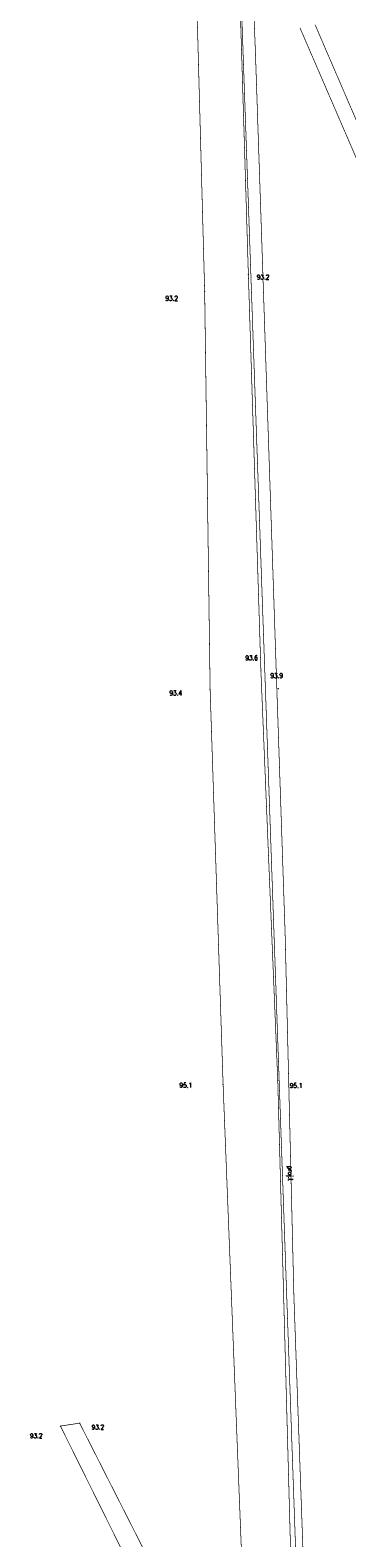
# Model space of a CAD drawing. Header units: metres. Extents: x 7542868 to 7543897, y 5828496 to 5830561.
# Tile 5 of 122: x 7543325 to 7543366, y 5829285 to 5829482. Entities that reach past the tile are written whole.
import ezdxf
from ezdxf.enums import TextEntityAlignment as Align

# ---------------------------------------------------------------- set-up
doc = ezdxf.new("R2010")
doc.units = ezdxf.units.M
doc.header["$MEASUREMENT"] = 0
for name, color, linetype in [('BDOT500_KTJZ_L_0', 7, 'Continuous'), ('BDOT500_RTPW_T_0', 7, 'Continuous'), ('GESUT_SUPP_E_T_6', 7, 'Continuous'), ('GESUT_SUPP_L_6', 7, 'Continuous'), ('GLOWNA_BAZA_DZIALKI', 7, 'Continuous'), ('SZUMIN_511-1_DROGA_POM_UZUPEL__', 7, 'Continuous')]:
    doc.layers.add(name, color=color, linetype=linetype)
doc.styles.add('STYL_ARIAL', font='simplex', dxfattribs={"width": 0.75, "oblique": 0.1})

msp = doc.modelspace()

# ---------------------------------------------------------------- linework, layer by layer
at = {"layer": 'BDOT500_KTJZ_L_0', "color": 7, "const_width": 0.09}
for points in [[(7543345.7955, 5829515.4765), (7543347.636, 5829447.6727)], [(7543353.3481, 5829449.8983), (7543351.5864, 5829507.6799)], [(7543374.2764, 5829449.3383), (7543360.0957, 5829482.1545)], [(7543362.0631, 5829482.5782), (7543377.0168, 5829447.9071)], [(7543354.9884, 5829398.0728), (7543353.3481, 5829449.8983)], [(7543347.636, 5829447.6727), (7543348.3486, 5829395.654)], [(7543357.1901, 5829344.4793), (7543354.9884, 5829398.0728)], [(7543348.3486, 5829395.654), (7543350.045, 5829343.9915)], [(7543350.045, 5829343.9915), (7543353.1824, 5829264.1229)], [(7543359.3665, 5829264.6891), (7543357.1901, 5829344.4793)], [(7543331.2972, 5829299.7188), (7543328.7836, 5829299.3394)], [(7543328.7836, 5829299.3394), (7543347.1049, 5829262.3857)], [(7543350.0029, 5829262.8144), (7543331.2972, 5829299.7188)]]:
    msp.add_lwpolyline(points, dxfattribs=at)
at = {"layer": 'BDOT500_RTPW_T_0', "color": 7, "const_width": 0.075}
for points in [[(7543353.3931, 5829449.8983), (7543353.3799, 5829449.8665), (7543353.3481, 5829449.8533), (7543353.3162, 5829449.8665), (7543353.3031, 5829449.8983), (7543353.3162, 5829449.9302), (7543353.3481, 5829449.9433), (7543353.3799, 5829449.9302), (7543353.3931, 5829449.8983)], [(7543347.681, 5829447.6727), (7543347.6678, 5829447.6409), (7543347.636, 5829447.6277), (7543347.6042, 5829447.6409), (7543347.591, 5829447.6727), (7543347.6042, 5829447.7045), (7543347.636, 5829447.7177), (7543347.6678, 5829447.7045), (7543347.681, 5829447.6727)], [(7543355.0334, 5829398.0728), (7543355.0202, 5829398.0409), (7543354.9884, 5829398.0278), (7543354.9566, 5829398.0409), (7543354.9434, 5829398.0728), (7543354.9566, 5829398.1046), (7543354.9884, 5829398.1178), (7543355.0202, 5829398.1046), (7543355.0334, 5829398.0728)], [(7543348.3936, 5829395.654), (7543348.3804, 5829395.6222), (7543348.3486, 5829395.609), (7543348.3167, 5829395.6222), (7543348.3036, 5829395.654), (7543348.3167, 5829395.6858), (7543348.3486, 5829395.699), (7543348.3804, 5829395.6858), (7543348.3936, 5829395.654)], [(7543357.3099, 5829395.7488), (7543357.2967, 5829395.717), (7543357.2649, 5829395.7038), (7543357.2331, 5829395.717), (7543357.2199, 5829395.7488), (7543357.2331, 5829395.7807), (7543357.2649, 5829395.7938), (7543357.2967, 5829395.7807), (7543357.3099, 5829395.7488)], [(7543350.09, 5829343.9915), (7543350.0768, 5829343.9597), (7543350.045, 5829343.9465), (7543350.0132, 5829343.9597), (7543350, 5829343.9915), (7543350.0132, 5829344.0233), (7543350.045, 5829344.0365), (7543350.0768, 5829344.0233), (7543350.09, 5829343.9915)], [(7543357.2351, 5829344.4793), (7543357.2219, 5829344.4475), (7543357.1901, 5829344.4343), (7543357.1582, 5829344.4475), (7543357.1451, 5829344.4793), (7543357.1582, 5829344.5112), (7543357.1901, 5829344.5243), (7543357.2219, 5829344.5112), (7543357.2351, 5829344.4793)], [(7543328.8286, 5829299.3394), (7543328.8154, 5829299.3076), (7543328.7836, 5829299.2944), (7543328.7518, 5829299.3076), (7543328.7386, 5829299.3394), (7543328.7518, 5829299.3712), (7543328.7836, 5829299.3844), (7543328.8154, 5829299.3712), (7543328.8286, 5829299.3394)], [(7543331.3422, 5829299.7188), (7543331.3291, 5829299.687), (7543331.2972, 5829299.6738), (7543331.2654, 5829299.687), (7543331.2522, 5829299.7188), (7543331.2654, 5829299.7506), (7543331.2972, 5829299.7638), (7543331.3291, 5829299.7506), (7543331.3422, 5829299.7188)]]:
    msp.add_lwpolyline(points, dxfattribs=at)
at = {"layer": 'GESUT_SUPP_L_6', "color": 30, "const_width": 0.09}
for points in [[(7543352.081, 5829535.3258), (7543354.2636, 5829479.1223)], [(7543354.2636, 5829479.1223), (7543356.246, 5829420.1834)], [(7543356.246, 5829420.1834), (7543358.1522, 5829363.6845)], [(7543358.1522, 5829363.6845), (7543359.2959, 5829316.4114)], [(7543359.2959, 5829316.4114), (7543361.1258, 5829265.1735)]]:
    msp.add_lwpolyline(points, dxfattribs=at)
at = {"layer": 'GLOWNA_BAZA_DZIALKI', "color": 92, "lineweight": 20, "const_width": 0.09}
msp.add_lwpolyline([(7543348.62, 5829593.93), (7543366.05, 5829097.23)], dxfattribs=at)
at = {"layer": 'SZUMIN_511-1_DROGA_POM_UZUPEL__', "color": 7, "const_width": 0.09}
msp.add_lwpolyline([(7543348.62, 5829593.93), (7543366.05, 5829097.23)], dxfattribs=at)

# ---------------------------------------------------------------- texts
at = {"layer": 'BDOT500_RTPW_T_0', "color": 7, "style": 'STYL_ARIAL', "width": 0.75}
for s, p in [('93.2', (7543354.4537, 5829449.8878)), ('93.2', (7543342.508, 5829447.1015)), ('93.6', (7543352.949, 5829400.0982)), ('93.9', (7543356.2215, 5829397.7742)), ('93.4', (7543343.0367, 5829395.4977)), ('95.1', (7543344.3537, 5829344.2147)), ('95.1', (7543358.7716, 5829344.1673)), ('93.2', (7543324.7997, 5829298.3769)), ('93.2', (7543332.8623, 5829299.5151))]:
    msp.add_text(s, height=0.625, dxfattribs=at).set_placement(p, align=Align.TOP_LEFT)
at = {"layer": 'GESUT_SUPP_E_T_6', "color": 30, "style": 'STYL_ARIAL', "width": 0.75}
msp.add_text('proj.t', height=0.625, rotation=271.3859, dxfattribs=at).set_placement((7543358.8576, 5829332.3732), align=Align.MIDDLE_CENTER)

doc.saveas('drawing.dxf')
